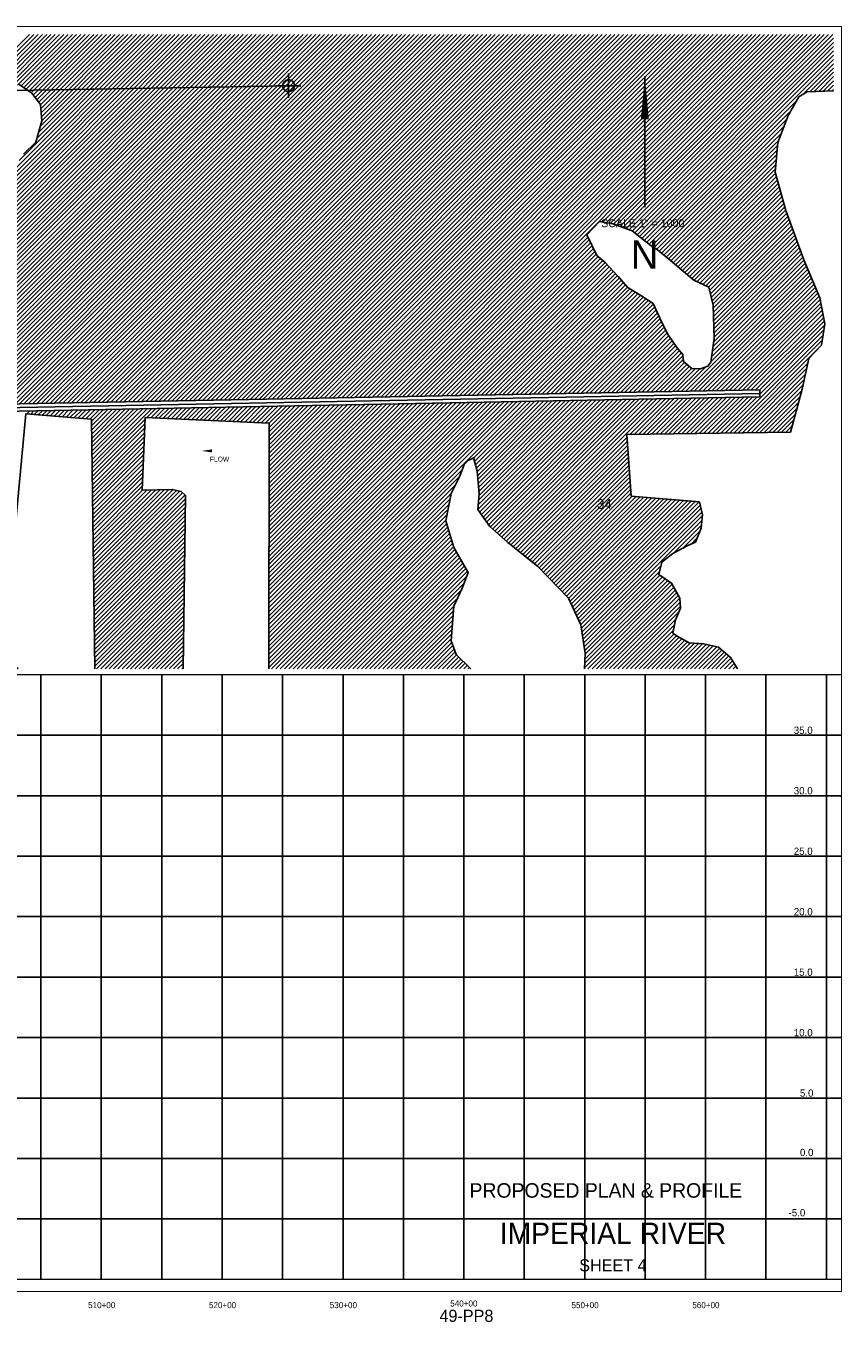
# Model space of a CAD drawing. Extents: x 257397 to 273407, y 721985 to 732703.
# Tile 4 of 4: x 266653 to 273407, y 721985 to 732703. Entities that reach past the tile are written whole.
import ezdxf
from ezdxf.enums import TextEntityAlignment as Align

# ---------------------------------------------------------------- set-up
doc = ezdxf.new("R2010")
doc.units = 0
doc.header["$LTSCALE"] = 800
doc.header["$PDMODE"] = 34
doc.header["$PDSIZE"] = 100
doc.linetypes.add('STREAM', pattern=[0])
doc.layers.get('0').update_dxf_attribs({"linetype": 'CONTINUOUS'})
for name, color, linetype in [('BORDER', 1, 'CONTINUOUS'), ('GRID', 2, 'CONTINUOUS'), ('MAJROADS', 9, 'CONTINUOUS'), ('MLLTXT', 7, 'CONTINUOUS'), ('PROPOSED', 7, 'CONTINUOUS'), ('SEC', 2, 'CONTINUOUS'), ('TEXT', 7, 'CONTINUOUS'), ('TRUNKS', 5, 'STREAM'), ('WETDBA', 12, 'CONTINUOUS'), ('WETFILL', 8, 'CONTINUOUS')]:
    doc.layers.add(name, color=color, linetype=linetype)

# ---------------------------------------------------------------- blocks, each defined once
blk = doc.blocks.new('N_ARROW')
at = {"layer": 'TEXT', "color": 0}
blk.add_line((-0.315495, 1064.066845), (-0.315495, -15.852155), dxfattribs=at)
blk.add_lwpolyline([(-0.315495, 1064.066845, 0, 65.7342, 0), (-0.315495, 711.919345, 65.7342, 65.7342, 0)], format="xyseb", dxfattribs=at)
for s, height, p in [('SCALE 1" = 1000\'', 65.7342, (-9.067939, -180.968338)), ('N', 234.765, (-2.503606, -524.501771))]:
    blk.add_text(s, height=height, dxfattribs=at).set_placement(p, align=Align.CENTER)
blk = doc.blocks.new('FLARROW')
at = {"color": 0}
blk.add_lwpolyline([(-0.279745, 0.018706, 0, 0.05, 0), (-0.111925, 0.018706, 0, 0, -0.087559), (-0.012404, 0.001143, 0, 0, 0.245722), (0.075409, 0.012852, 0, 0, -0.309425), (0.212006, 0.014803, 0, 0, 0), (0.278354, 0.012852, 0, 0, 0)], format="xyseb", dxfattribs=at)
blk.add_text('FLOW', height=0.08, dxfattribs=at).set_placement((0.014916, -0.15692), align=Align.CENTER)
blk = doc.blocks.new('*X')
at = {"color": 0}
for p, q in [((263581.21617, 729529.229633), (266683.411639, 732631.425102)), ((263617.125512, 729529.783636), (266718.766978, 732631.425102)), ((263653.034854, 729530.337639), (266754.122317, 732631.425102)), ((263688.944196, 729530.891642), (266789.477656, 732631.425102)), ((263724.853538, 729531.445645), (266824.832995, 732631.425102)), ((263760.76288, 729531.999648), (266860.188334, 732631.425102)), ((263796.672222, 729532.55365), (266895.543673, 732631.425102)), ((263832.581564, 729533.107653), (266930.899012, 732631.425102)), ((265520.320635, 729559.145788), (268592.599948, 732631.425102)), ((265556.229977, 729559.699791), (268627.955287, 732631.425102)), ((265592.139319, 729560.253794), (268663.310626, 732631.425102)), ((265628.04866, 729560.807797), (268698.665965, 732631.425102)), ((265663.958002, 729561.3618), (268734.021304, 732631.425102)), ((265699.867344, 729561.915803), (268769.376643, 732631.425102)), ((265735.776686, 729562.469806), (268804.731982, 732631.425102)), ((265771.686028, 729563.023808), (268840.087321, 732631.425102)), ((265807.59537, 729563.577811), (268875.44266, 732631.425102)), ((265843.504712, 729564.131814), (268910.797999, 732631.425102)), ((265879.414054, 729564.685817), (268946.153338, 732631.425102)), ((265915.323396, 729565.23982), (268981.508677, 732631.425102)), ((265951.232738, 729565.793823), (269016.864017, 732631.425102)), ((265987.14208, 729566.347826), (269052.219356, 732631.425102)), ((266023.051422, 729566.901829), (269087.574695, 732631.425102)), ((266058.960764, 729567.455831), (269122.930034, 732631.425102)), ((266094.870106, 729568.009834), (269158.285373, 732631.425102)), ((266130.779447, 729568.563837), (269193.640712, 732631.425102)), ((266166.688789, 729569.11784), (269228.996051, 732631.425102)), ((266202.598131, 729569.671843), (269264.35139, 732631.425102)), ((266238.507473, 729570.225846), (269299.706729, 732631.425102)), ((266274.416815, 729570.779849), (269335.062068, 732631.425102)), ((266310.333859, 729571.341554), (269370.417407, 732631.425102)), ((266346.380741, 729572.033096), (269405.772746, 732631.425102)), ((266382.427622, 729572.724639), (269441.128085, 732631.425102)), ((266386.539442, 731203.182055), (267814.782489, 732631.425102)), ((266389.428216, 731170.71549), (267850.137828, 732631.425102)), ((266392.316991, 731138.248926), (267885.493167, 732631.425102)), ((266395.205765, 731105.782361), (267920.848506, 732631.425102)), ((266399.641999, 731074.863256), (267956.203845, 732631.425102)), ((266405.840431, 731257.838383), (267779.427149, 732631.425102)), ((266407.260026, 731047.125944), (267991.559184, 732631.425102)), ((266414.878053, 731019.388632), (268026.914523, 732631.425102)), ((266418.474504, 729573.416181), (269476.483424, 732631.425102)), ((266422.49608, 730991.651319), (268062.269862, 732631.425102)), ((266430.779304, 730964.579205), (268097.625201, 732631.425102)), ((266439.783394, 730938.227956), (268132.98054, 732631.425102)), ((266444.758992, 731332.112283), (267744.07181, 732631.425102)), ((266448.787485, 730911.876707), (268168.335879, 732631.425102)), ((266454.521386, 729574.107724), (269511.838763, 732631.425102)), ((266458.0659, 730885.799783), (268203.691218, 732631.425102)), ((266472.165993, 730864.544537), (268239.046557, 732631.425102)), ((266483.677552, 731406.386183), (267708.716471, 732631.425102)), ((266486.266086, 730843.289292), (268274.401896, 732631.425102)), ((266490.568267, 729574.799266), (269547.194102, 732631.425102)), ((266500.36618, 730822.034046), (268309.757235, 732631.425102)), ((266514.466273, 730800.7788), (268345.112574, 732631.425102)), ((266522.551367, 732187.722118), (266966.254351, 732631.425102)), ((266522.596113, 731480.660082), (267673.361132, 732631.425102)), ((266526.615149, 729575.490809), (269582.549442, 732631.425102)), ((266526.687151, 730600.867643), (268557.244609, 732631.425102)), ((266528.566366, 730779.523554), (268380.467913, 732631.425102)), ((266537.852619, 730753.454468), (268415.823253, 732631.425102)), ((266545.80962, 730726.05613), (268451.178592, 732631.425102)), ((266546.210631, 730655.746462), (268521.88927, 732631.425102)), ((266553.766621, 730698.657792), (268486.533931, 732631.425102)), ((266562.66203, 729576.182351), (269617.904781, 732631.425102)), ((266583.409692, 732213.225103), (267001.60969, 732631.425102)), ((266596.552717, 731589.972025), (267638.005793, 732631.425102)), ((266598.708912, 729576.873894), (269653.26012, 732631.425102)), ((266613.63374, 732208.093813), (267036.965029, 732631.425102)), ((266634.383815, 732193.488549), (267072.320368, 732631.425102)), ((266634.755794, 729577.565436), (269688.615459, 732631.425102)), ((266655.133891, 732178.883285), (267107.675707, 732631.425102)), ((266670.802675, 729578.256979), (269723.970798, 732631.425102)), ((266675.883966, 732164.278021), (267143.031046, 732631.425102)), ((266696.634041, 732149.672757), (267178.386385, 732631.425102)), ((266706.849557, 729578.948522), (269759.326137, 732631.425102)), ((266713.456031, 732131.139408), (267213.741725, 732631.425102)), ((266728.774411, 732111.102449), (267249.097064, 732631.425102)), ((266742.896438, 729579.640064), (269794.681476, 732631.425102)), ((266743.895258, 731772.669905), (267602.650454, 732631.425102)), ((266744.092791, 732091.06549), (267284.452403, 732631.425102)), ((266757.540605, 731821.670591), (267567.295115, 732631.425102)), ((266759.41117, 732071.02853), (267319.807742, 732631.425102)), ((266771.185952, 731870.671277), (267531.939776, 732631.425102)), ((266773.508624, 732049.770645), (267355.163081, 732631.425102)), ((266776.238228, 732017.14491), (267390.51842, 732631.425102)), ((266778.94332, 729580.331607), (269830.036815, 732631.425102)), ((266778.967833, 731984.519176), (267425.873759, 732631.425102)), ((266781.697438, 731951.893441), (267461.229098, 732631.425102)), ((266784.427042, 731919.267707), (267496.584437, 732631.425102)), ((266814.990202, 729581.023149), (269865.392154, 732631.425102)), ((266851.037083, 729581.714692), (269900.747493, 732631.425102)), ((266887.083965, 729582.406234), (269936.102832, 732631.425102)), ((266923.130846, 729583.097777), (269971.458171, 732631.425102)), ((266959.177728, 729583.789319), (270006.81351, 732631.425102)), ((266995.22461, 729584.480862), (270042.168849, 732631.425102)), ((267031.271491, 729585.172404), (270077.524188, 732631.425102)), ((267067.318373, 729585.863947), (270112.879527, 732631.425102)), ((267103.365254, 729586.555489), (270148.234866, 732631.425102)), ((267139.412136, 729587.247032), (270183.590206, 732631.425102)), ((267175.459018, 729587.938575), (270218.945545, 732631.425102)), ((267211.505899, 729588.630117), (270254.300884, 732631.425102)), ((267247.552781, 729589.32166), (270289.656223, 732631.425102)), ((267283.599662, 729590.013202), (270325.011562, 732631.425102)), ((267319.646544, 729590.704745), (270360.366901, 732631.425102)), ((267355.693426, 729591.396287), (270395.72224, 732631.425102)), ((267391.740307, 729592.08783), (270431.077579, 732631.425102)), ((267427.787189, 729592.779372), (270466.432918, 732631.425102)), ((267463.83407, 729593.470915), (270501.788257, 732631.425102)), ((267499.880952, 729594.162457), (270537.143596, 732631.425102)), ((267535.927834, 729594.854), (270572.498935, 732631.425102)), ((267571.974715, 729595.545543), (270607.854274, 732631.425102)), ((267608.021597, 729596.237085), (270643.209613, 732631.425102)), ((267644.068478, 729596.928628), (270678.564952, 732631.425102)), ((267680.11536, 729597.62017), (270713.920291, 732631.425102)), ((267716.162242, 729598.311713), (270749.27563, 732631.425102)), ((267752.209123, 729599.003255), (270784.63097, 732631.425102)), ((267788.256005, 729599.694798), (270819.986309, 732631.425102)), ((267824.302886, 729600.38634), (270855.341648, 732631.425102)), ((267860.349768, 729601.077883), (270890.696987, 732631.425102)), ((267896.39665, 729601.769425), (270926.052326, 732631.425102)), ((267932.443531, 729602.460968), (270961.407665, 732631.425102)), ((267968.490413, 729603.15251), (270996.763004, 732631.425102)), ((268004.537294, 729603.844053), (271032.118343, 732631.425102)), ((268040.584176, 729604.535596), (271067.473682, 732631.425102)), ((268076.631058, 729605.227138), (271102.829021, 732631.425102)), ((268112.677939, 729605.918681), (271138.18436, 732631.425102)), ((268148.724821, 729606.610223), (271173.539699, 732631.425102)), ((268184.771702, 729607.301766), (271208.895038, 732631.425102)), ((268220.818584, 729607.993308), (271244.250377, 732631.425102)), ((268256.865466, 729608.684851), (271279.605716, 732631.425102)), ((268292.912347, 729609.376393), (271314.961055, 732631.425102)), ((268328.959229, 729610.067936), (271350.316394, 732631.425102)), ((268365.00611, 729610.759478), (271385.671734, 732631.425102)), ((268401.052992, 729611.451021), (271421.027073, 732631.425102)), ((268437.099874, 729612.142563), (271456.382412, 732631.425102)), ((268473.146755, 729612.834106), (271491.737751, 732631.425102)), ((268509.193637, 729613.525649), (271527.09309, 732631.425102)), ((268545.240518, 729614.217191), (271562.448429, 732631.425102)), ((268581.2874, 729614.908734), (271597.803768, 732631.425102)), ((268617.334282, 729615.600276), (271633.159107, 732631.425102)), ((268653.381163, 729616.291819), (271668.514446, 732631.425102)), ((268689.428045, 729616.983361), (271703.869785, 732631.425102)), ((268725.474926, 729617.674904), (271739.225124, 732631.425102)), ((268761.521808, 729618.366446), (271774.580463, 732631.425102)), ((268797.56869, 729619.057989), (271809.935802, 732631.425102)), ((268833.615571, 729619.749531), (271845.291141, 732631.425102)), ((268869.662453, 729620.441074), (271880.64648, 732631.425102)), ((268905.709334, 729621.132617), (271916.001819, 732631.425102)), ((268941.756216, 729621.824159), (271951.357158, 732631.425102)), ((268977.803098, 729622.515702), (271986.712498, 732631.425102)), ((269013.849979, 729623.207244), (272022.067837, 732631.425102)), ((269049.896861, 729623.898787), (272057.423176, 732631.425102)), ((269085.943742, 729624.590329), (272092.778515, 732631.425102)), ((269121.990624, 729625.281872), (272128.133854, 732631.425102)), ((269158.037506, 729625.973414), (272163.489193, 732631.425102)), ((269194.084387, 729626.664957), (272198.844532, 732631.425102)), ((269230.131269, 729627.356499), (272234.199871, 732631.425102)), ((269266.17815, 729628.048042), (272269.55521, 732631.425102)), ((269302.225032, 729628.739584), (272304.910549, 732631.425102)), ((269338.271914, 729629.431127), (272340.265888, 732631.425102)), ((269374.318795, 729630.12267), (272375.621227, 732631.425102)), ((269410.365677, 729630.814212), (272410.976566, 732631.425102)), ((269446.412558, 729631.505755), (272446.331905, 732631.425102)), ((269482.45944, 729632.197297), (272481.687244, 732631.425102)), ((269518.506322, 729632.88884), (272517.042583, 732631.425102)), ((269554.553203, 729633.580382), (272552.397922, 732631.425102)), ((269590.600085, 729634.271925), (272587.753262, 732631.425102)), ((269626.646966, 729634.963467), (272623.108601, 732631.425102)), ((269662.693848, 729635.65501), (272658.46394, 732631.425102)), ((269698.74073, 729636.346552), (272693.819279, 732631.425102)), ((269734.787611, 729637.038095), (272729.174618, 732631.425102)), ((269770.834493, 729637.729638), (272764.529957, 732631.425102)), ((269806.881374, 729638.42118), (272799.885296, 732631.425102)), ((269842.928256, 729639.112723), (272835.240635, 732631.425102)), ((269878.975138, 729639.804265), (272870.595974, 732631.425102)), ((269915.022019, 729640.495808), (272905.951313, 732631.425102)), ((269951.068901, 729641.18735), (272941.306652, 732631.425102)), ((271426.817002, 731081.580112), (272976.661991, 732631.425102)), ((271456.528609, 731075.93638), (273012.01733, 732631.425102)), ((271486.240215, 731070.292648), (273047.372669, 732631.425102)), ((271515.044474, 731063.741567), (273082.728008, 732631.425102)), ((271541.182111, 731054.523865), (273118.083347, 732631.425102)), ((271567.319747, 731045.306162), (273153.438686, 732631.425102)), ((271593.457384, 731036.08846), (273188.794026, 732631.425102)), ((271619.595021, 731026.870758), (273224.149365, 732631.425102)), ((271645.732658, 731017.653055), (273259.504704, 732631.425102)), ((271671.311541, 731007.8766), (273294.860043, 732631.425102)), ((271691.045185, 730992.254904), (273330.215382, 732631.425102)), ((271710.778828, 730976.633209), (273336.059408, 732601.913788)), ((271730.512472, 730961.011514), (273336.059408, 732566.558449)), ((271750.246116, 730945.389818), (273336.059408, 732531.20311)), ((271769.979759, 730929.768123), (273336.059408, 732495.847771)), ((271789.713403, 730914.146427), (273336.059408, 732460.492432)), ((271809.447047, 730898.524732), (273336.059408, 732425.137093)), ((273084.78275, 732138.505096), (273336.059408, 732389.781754)), ((273139.669075, 732158.036082), (273336.059408, 732354.426415)), ((273176.531935, 732159.543603), (273336.059408, 732319.071076)), ((273213.394794, 732161.051123), (273336.059408, 732283.715737)), ((273250.257653, 732162.558643), (273336.059408, 732248.360398)), ((273287.120513, 732164.066164), (273336.059408, 732213.005059)), ((273323.983372, 732165.573684), (273336.059408, 732177.64972)), ((271829.18069, 730882.903037), (273029.078481, 732082.800827)), ((271848.914334, 730867.281341), (272983.463843, 732001.83085)), ((271872.806648, 730855.818317), (272949.346716, 731932.358384)), ((271892.189301, 730839.84563), (272927.015078, 731874.671407)), ((271911.571953, 730823.872943), (272904.683441, 731816.984431)), ((271930.954605, 730807.900256), (272882.351804, 731759.297455)), ((271950.337257, 730791.927569), (272872.154982, 731713.745294)), ((271969.71991, 730775.954883), (272868.498747, 731674.733719)), ((271989.081264, 730759.960898), (272864.842511, 731635.722145)), ((272008.287268, 730743.811563), (272861.186275, 731596.71057)), ((272027.493272, 730727.662228), (272857.530039, 731557.698995)), ((272046.699276, 730711.512893), (272853.873804, 731518.68742)), ((272065.90528, 730695.363558), (272854.007758, 731483.466036)), ((272085.157424, 730679.260363), (272861.777993, 731455.880932)), ((272104.496813, 730663.244412), (272869.548228, 731428.295827)), ((272123.836201, 730647.228461), (272877.318463, 731400.710723)), ((272143.17559, 730631.212511), (272885.088698, 731373.125619)), ((272162.514978, 730615.19656), (272892.858933, 731345.540515)), ((272182.434504, 730599.760747), (272900.629167, 731317.955411)), ((272206.381243, 730588.352147), (272908.399402, 731290.370306)), ((272230.327982, 730576.943548), (272916.169637, 731262.785202)), ((272254.274722, 730565.534948), (272923.939872, 731235.200098)), ((272278.221461, 730554.126348), (272931.710107, 731207.614994)), ((272302.1682, 730542.717748), (272939.480342, 731180.02989)), ((272309.454963, 730514.649172), (272948.667111, 731153.86132)), ((272316.364044, 730486.202914), (272958.145143, 731127.984013)), ((272323.273126, 730457.756657), (272967.623175, 731102.106706)), ((272330.182208, 730429.310399), (272977.101207, 731076.229399)), ((269987.115782, 729641.878893), (271302.468957, 730957.232068)), ((272337.091289, 730400.864142), (272986.579239, 731050.352092)), ((272339.687788, 730368.105302), (272996.057271, 731024.474785)), ((272340.785431, 730333.847605), (273005.535303, 730998.597478)), ((272341.883073, 730299.589908), (273015.013336, 730972.720171)), ((270023.162664, 729642.570435), (271314.021635, 730933.429407)), ((270059.209546, 729643.261978), (271325.574314, 730909.626746)), ((270095.256427, 729643.95352), (271337.126992, 730885.824085)), ((270131.303309, 729644.645063), (271348.67967, 730862.021424)), ((272342.980715, 730265.332211), (273024.491368, 730946.842864)), ((272344.078357, 730231.074515), (273033.9694, 730920.965557)), ((272345.176, 730196.816818), (273043.447432, 730895.08825)), ((272346.273642, 730162.559121), (273052.925464, 730869.210943)), ((270167.35019, 729645.336605), (271360.232349, 730838.218764)), ((270203.397072, 729646.028148), (271371.785027, 730814.416103)), ((270239.443954, 729646.719691), (271388.036184, 730795.311921)), ((270275.490835, 729647.411233), (271407.581247, 730779.501645)), ((270311.537717, 729648.102776), (271427.12631, 730763.691369)), ((270347.584598, 729648.794318), (271446.253697, 730747.463417)), ((272326.87515, 729966.383934), (273101.534189, 730741.042973)), ((272332.56869, 730007.432813), (273090.975002, 730765.839125)), ((272338.26223, 730048.481692), (273081.35956, 730791.579023)), ((272343.955771, 730089.530572), (273071.881528, 730817.456329)), ((272347.371284, 730128.301424), (273062.403496, 730843.333636)), ((270383.63148, 729649.485861), (271463.316987, 730729.171368)), ((270419.678362, 729650.177403), (271480.380278, 730710.879319)), ((270455.725243, 729650.868946), (271497.443568, 730692.587271)), ((270491.772125, 729651.560488), (271514.506859, 730674.295222)), ((270527.819006, 729652.252031), (271531.570149, 730656.003174)), ((270563.865888, 729652.943573), (271548.63344, 730637.711125)), ((272113.881797, 729682.679903), (273122.652563, 730691.450669)), ((272149.928678, 729683.371445), (273133.211749, 730666.654516)), ((272185.97556, 729684.062988), (273143.770936, 730641.858364)), ((272321.181609, 729925.335054), (273112.093376, 730716.246821)), ((270599.91277, 729653.635116), (271565.239191, 730618.961538)), ((270635.959651, 729654.326659), (271581.62889, 730599.995897)), ((270672.006533, 729655.018201), (271598.018589, 730581.030257)), ((270708.053414, 729655.709744), (271614.408287, 730562.064616)), ((270744.100296, 729656.401286), (271630.797986, 730543.098976)), ((270780.147178, 729657.092829), (271651.401105, 730528.346756)), ((272222.022442, 729684.75453), (273154.330123, 730617.062212)), ((272258.069323, 729685.446073), (273164.88931, 730592.266059)), ((272294.116205, 729686.137615), (273175.448497, 730567.469907)), ((272330.163086, 729686.829158), (273186.007683, 730542.673755)), ((270816.194059, 729657.784371), (271673.134734, 730514.725046)), ((270852.240941, 729658.475914), (271694.868364, 730501.103337)), ((270888.287822, 729659.167456), (271716.601994, 730487.481628)), ((270924.334704, 729659.858999), (271738.335624, 730473.859918)), ((270960.381586, 729660.550541), (271759.946027, 730460.114983)), ((270996.428467, 729661.242084), (271781.54394, 730446.357557)), ((271032.475349, 729661.933626), (271803.141853, 730432.60013)), ((271068.52223, 729662.625169), (271824.739765, 730418.842704)), ((272366.209968, 729687.5207), (273196.56687, 730517.877603)), ((272402.25685, 729688.212243), (273207.126057, 730493.08145)), ((272438.303731, 729688.903786), (273217.685244, 730468.285298)), ((272474.350613, 729689.595328), (273225.987535, 730441.23225)), ((271104.569112, 729663.316712), (271844.983679, 730403.731278)), ((271140.615994, 729664.008254), (271856.083369, 730379.475629)), ((271176.662875, 729664.699797), (271867.183058, 730355.21998)), ((271212.709757, 729665.391339), (271878.282748, 730330.96433)), ((272510.397494, 729690.286871), (273231.67512, 730411.564496)), ((272546.444376, 729690.978413), (273237.362704, 730381.896741)), ((272582.491258, 729691.669956), (273243.050288, 730352.228986)), ((272618.538139, 729692.361498), (273248.737873, 730322.561232)), ((271248.756638, 729666.082882), (271889.382438, 730306.708681)), ((271284.80352, 729666.774424), (271900.482127, 730282.453031)), ((271320.850402, 729667.465967), (271911.581817, 730258.197382)), ((271356.897283, 729668.157509), (271923.11612, 730234.376346)), ((271392.944165, 729668.849052), (271934.879765, 730210.784652)), ((272654.585021, 729693.053041), (273254.425457, 730292.893477)), ((272690.631902, 729693.744583), (273260.113041, 730263.225722)), ((272725.662026, 729693.419368), (273263.560965, 730231.318306)), ((271428.991046, 729669.540594), (271946.643409, 730187.192957)), ((271465.037928, 729670.232137), (271958.407054, 730163.601263)), ((271501.08481, 729670.923679), (271971.046369, 730140.885239)), ((271537.131691, 729671.615222), (271985.406628, 730119.890159)), ((271573.178573, 729672.306765), (271999.766887, 730098.895079)), ((272438.403248, 729335.449912), (273249.610508, 730146.657172)), ((272474.295024, 729335.986349), (273242.63528, 730104.326604)), ((272726.327534, 729658.729537), (273256.585736, 730188.987739)), ((271609.225454, 729672.998307), (272014.127146, 730077.899999)), ((271645.272336, 729673.68985), (272028.487405, 730056.904918)), ((271681.319218, 729674.381392), (272043.501154, 730036.563328)), ((271717.366099, 729675.072935), (272059.977396, 730017.684231)), ((271753.412981, 729675.764477), (272076.453637, 729998.805134)), ((272510.186801, 729336.522786), (273229.173593, 730055.509579)), ((271789.459862, 729676.45602), (272088.465153, 729975.46131)), ((271825.506744, 729677.147562), (272091.72739, 729943.368208)), ((271861.553626, 729677.839105), (272103.028229, 729919.313708)), ((271897.600507, 729678.530647), (272122.770439, 729903.700579)), ((271933.647389, 729679.22219), (272142.512648, 729888.08745)), ((272077.834915, 729681.98836), (272279.460982, 729883.614427)), ((272546.078577, 729337.059223), (273123.09422, 729914.074866)), ((271969.69427, 729679.913733), (272162.254858, 729872.47432)), ((272005.741152, 729680.605275), (272194.394324, 729869.258447)), ((272041.788034, 729681.296818), (272228.13159, 729867.640374)), ((272581.970353, 729337.59566), (273113.384347, 729869.009655)), ((272617.862129, 729338.132098), (273103.674475, 729823.944443)), ((272653.753905, 729338.668535), (273093.964602, 729778.879232)), ((272689.645682, 729339.204972), (273084.25473, 729733.81402)), ((272725.537458, 729339.741409), (273073.75232, 729687.956271)), ((268662.862512, 727469.097484), (270791.056098, 729597.291071)), ((268662.922944, 727504.513256), (270755.009216, 729596.599528)), ((268662.983377, 727539.929028), (270718.962335, 729595.907986)), ((268663.04381, 727575.3448), (270682.915453, 729595.216443)), ((268663.104243, 727610.760572), (270646.868572, 729594.524901)), ((268663.164675, 727646.176344), (270610.82169, 729593.833358)), ((268663.225108, 727681.592115), (270574.774808, 729593.141816)), ((268663.285541, 727717.007887), (270538.727927, 729592.450273)), ((268663.345974, 727752.423659), (270502.681045, 729591.758731)), ((268663.406407, 727787.839431), (270466.634164, 729591.067188)), ((268663.466839, 727823.255203), (270430.587282, 729590.375645)), ((268663.527272, 727858.670975), (270394.5404, 729589.684103)), ((268663.587705, 727894.086746), (270358.493519, 729588.99256)), ((268663.648138, 727929.502518), (270322.446637, 729588.301018)), ((268663.70857, 727964.91829), (270286.399756, 729587.609475)), ((268663.769003, 728000.334062), (270250.352874, 729586.917933)), ((268663.829436, 728035.749834), (270214.305992, 729586.22639)), ((268663.889869, 728071.165606), (270178.259111, 729585.534848)), ((268663.950301, 728106.581377), (270142.212229, 729584.843305)), ((268664.010734, 728141.997149), (270106.165348, 729584.151763)), ((268664.071167, 728177.412921), (270070.118466, 729583.46022)), ((268664.1316, 728212.828693), (270034.071584, 729582.768677)), ((268664.192033, 728248.244465), (269998.024703, 729582.077135)), ((268664.252465, 728283.660237), (269961.977821, 729581.385592)), ((268664.312898, 728319.076008), (269925.93094, 729580.69405)), ((268664.373331, 728354.49178), (269889.884058, 729580.002507)), ((268664.433764, 728389.907552), (269853.837176, 729579.310965)), ((268664.494196, 728425.323324), (269817.790295, 729578.619422)), ((268664.554629, 728460.739096), (269781.743413, 729577.92788)), ((268664.615062, 728496.154868), (269745.696532, 729577.236337)), ((268664.675495, 728531.570639), (269709.64965, 729576.544795)), ((268664.735927, 728566.986411), (269673.602768, 729575.853252)), ((268664.79636, 728602.402183), (269637.555887, 729575.16171)), ((268664.856793, 728637.817955), (269601.509005, 729574.470167)), ((268664.917226, 728673.233727), (269565.462124, 729573.778624)), ((268664.977659, 728708.649499), (269529.415242, 729573.087082)), ((268665.038091, 728744.06527), (269493.36836, 729572.395539)), ((268665.098524, 728779.481042), (269457.321479, 729571.703997)), ((268665.158957, 728814.896814), (269421.274597, 729571.012454)), ((268665.21939, 728850.312586), (269385.227716, 729570.320912)), ((268665.279822, 728885.728358), (269349.180834, 729569.629369)), ((268665.340255, 728921.14413), (269313.133952, 729568.937827)), ((268665.400688, 728956.559901), (269277.087071, 729568.246284)), ((268665.461121, 728991.975673), (269241.040189, 729567.554742)), ((268665.521554, 729027.391445), (269204.993308, 729566.863199)), ((268665.581986, 729062.807217), (269168.946426, 729566.171656)), ((268665.642419, 729098.222989), (269132.899544, 729565.480114)), ((268665.702852, 729133.63876), (269096.852663, 729564.788571)), ((268665.763285, 729169.054532), (269060.805781, 729564.097029)), ((268665.823717, 729204.470304), (269024.7589, 729563.405486)), ((268665.88415, 729239.886076), (268988.712018, 729562.713944)), ((268665.944583, 729275.301848), (268952.665136, 729562.022401)), ((268666.005016, 729310.71762), (268916.618255, 729561.330859)), ((268666.042936, 729416.821557), (268808.47761, 729559.256231)), ((268666.065448, 729346.133391), (268880.571373, 729560.639316)), ((268666.125881, 729381.549163), (268844.524492, 729559.947774)), ((270357.076405, 729127.956039), (270827.10298, 729597.982613)), ((270364.597403, 729100.121698), (270863.149861, 729598.674156)), ((270372.118401, 729072.287357), (270899.196743, 729599.365698)), ((270379.639399, 729044.453016), (270935.243624, 729600.057241)), ((270386.261809, 729015.720087), (270971.290506, 729600.748784)), ((270389.220957, 728983.323895), (271007.337388, 729601.440326)), ((270392.180105, 728950.927704), (271043.384269, 729602.131869)), ((270393.62215, 728704.882376), (271295.71244, 729606.972666)), ((270395.139252, 728918.531513), (271079.431151, 729602.823411)), ((270396.423216, 728743.038782), (271259.665559, 729606.281124)), ((270398.0984, 728886.135322), (271115.478032, 729603.514954)), ((270399.224283, 728781.195187), (271223.618677, 729605.589581)), ((270401.057548, 728853.73913), (271151.524914, 729604.206496)), ((270402.025349, 728819.351592), (271187.571796, 729604.898039)), ((270407.57178, 728683.476667), (271331.759322, 729607.664209)), ((270421.951217, 728662.500765), (271367.806204, 729608.355751)), ((270436.330653, 728641.524862), (271403.853085, 729609.047294)), ((270450.710089, 728620.548959), (271439.899967, 729609.738837)), ((270465.089526, 728599.573056), (271475.946848, 729610.430379)), ((270479.468962, 728578.597154), (271511.99373, 729611.121922)), ((270494.857563, 728558.630416), (271548.040612, 729611.813464)), ((270513.624452, 728542.041966), (271584.087493, 729612.505007)), ((270532.391341, 728525.453516), (271620.134375, 729613.196549)), ((270551.15823, 728508.865066), (271656.181256, 729613.888092)), ((270569.925119, 728492.276615), (271692.228138, 729614.579634)), ((270588.692008, 728475.688165), (271728.27502, 729615.271177)), ((270607.458897, 728459.099715), (271764.321901, 729615.962719)), ((270626.225786, 728442.511265), (271800.368783, 729616.654262)), ((270645.231727, 728426.161867), (271836.415664, 729617.345805)), ((270664.995149, 728410.56995), (271872.462546, 729618.037347)), ((270684.758571, 728394.978033), (271908.509428, 729618.72889)), ((271648.784172, 729323.648295), (271944.556309, 729619.420432)), ((271684.675948, 729324.184732), (271980.603191, 729620.111975)), ((271720.567724, 729324.721169), (272016.650072, 729620.803517)), ((271756.4595, 729325.257606), (272052.696954, 729621.49506)), ((271792.351276, 729325.794043), (272088.743836, 729622.186602)), ((271828.243053, 729326.33048), (272124.790717, 729622.878145)), ((271864.134829, 729326.866917), (272160.837599, 729623.569687)), ((271900.026605, 729327.403355), (272196.88448, 729624.26123)), ((271935.918381, 729327.939792), (272232.931362, 729624.952772)), ((271971.810157, 729328.476229), (272268.978244, 729625.644315)), ((272007.701934, 729329.012666), (272305.025125, 729626.335858)), ((272043.59371, 729329.549103), (272341.072007, 729627.0274)), ((272079.485486, 729330.08554), (272377.118888, 729627.718943)), ((272115.377262, 729330.621977), (272413.16577, 729628.410485)), ((272151.269038, 729331.158415), (272449.212652, 729629.102028)), ((272187.160815, 729331.694852), (272485.259533, 729629.79357)), ((272223.052591, 729332.231289), (272521.306415, 729630.485113)), ((272258.944367, 729332.767726), (272557.353296, 729631.176655)), ((272294.836143, 729333.304163), (272593.400178, 729631.868198)), ((272330.72792, 729333.8406), (272629.44706, 729632.55974)), ((272366.619696, 729334.377038), (272665.493941, 729633.251283)), ((272402.511472, 729334.913475), (272701.540823, 729633.942826)), ((272761.429234, 729340.277846), (273060.525609, 729639.374221)), ((272797.32101, 729340.814283), (273047.298897, 729590.79217)), ((266656.746841, 729493.490467), (266681.711595, 729518.455221)), ((266689.515813, 729490.9041), (266717.758477, 729519.146764)), ((266722.284785, 729488.317733), (266753.805359, 729519.838306)), ((266755.053757, 729485.731366), (266789.85224, 729520.529849)), ((266787.822729, 729483.144999), (266825.899122, 729521.221391)), ((266820.591701, 729480.558632), (266861.946003, 729521.912934)), ((266853.360674, 729477.972265), (266897.992885, 729522.604476)), ((266886.129646, 729475.385898), (266934.039767, 729523.296019)), ((266918.898618, 729472.799531), (266970.086648, 729523.987561)), ((266951.66759, 729470.213164), (267006.13353, 729524.679104)), ((266984.436562, 729467.626797), (267042.180411, 729525.370647)), ((267017.205534, 729465.04043), (267078.227293, 729526.062189)), ((267049.974506, 729462.454063), (267114.274175, 729526.753732)), ((267082.743478, 729459.867696), (267150.321056, 729527.445274)), ((267115.51245, 729457.281329), (267186.367938, 729528.136817)), ((267148.281422, 729454.694962), (267222.414819, 729528.828359)), ((267181.050394, 729452.108595), (267258.461701, 729529.519902)), ((267195.460382, 729431.163244), (267294.508583, 729530.211444)), ((267195.925522, 729396.273045), (267330.555464, 729530.902987)), ((267196.390662, 729361.382845), (267366.602346, 729531.594529)), ((267196.855802, 729326.492646), (267402.649227, 729532.286072)), ((267197.320941, 729291.602447), (267438.696109, 729532.977614)), ((267197.786081, 729256.712248), (267474.742991, 729533.669157)), ((267198.251221, 729221.822048), (267510.789872, 729534.3607)), ((267198.716361, 729186.931849), (267546.836754, 729535.052242)), ((267199.181501, 729152.04165), (267582.883635, 729535.743785)), ((267199.64664, 729117.15145), (267618.930517, 729536.435327)), ((267200.11178, 729082.261251), (267654.977399, 729537.12687)), ((267200.57692, 729047.371052), (267691.02428, 729537.818412)), ((267651.703117, 729463.14191), (267727.071162, 729538.509955)), ((267685.514445, 729461.597899), (267763.118043, 729539.201497)), ((267719.325772, 729460.053887), (267799.164925, 729539.89304)), ((267753.137099, 729458.509875), (267835.211807, 729540.584582)), ((267786.948427, 729456.965863), (267871.258688, 729541.276125)), ((267820.759754, 729455.421852), (267907.30557, 729541.967668)), ((267854.571081, 729453.87784), (267943.352451, 729542.65921)), ((267888.382408, 729452.333828), (267979.399333, 729543.350753)), ((267922.193736, 729450.789816), (268015.446215, 729544.042295)), ((267956.005063, 729449.245804), (268051.493096, 729544.733838)), ((267989.81639, 729447.701793), (268087.539978, 729545.42538)), ((268023.627718, 729446.157781), (268123.586859, 729546.116923)), ((268057.439045, 729444.613769), (268159.633741, 729546.808465)), ((268091.250372, 729443.069757), (268195.680623, 729547.500008)), ((268125.0617, 729441.525746), (268231.727504, 729548.19155)), ((268158.873027, 729439.981734), (268267.774386, 729548.883093)), ((268192.684354, 729438.437722), (268303.821268, 729549.574635)), ((268226.495681, 729436.89371), (268339.868149, 729550.266178)), ((268260.307009, 729435.349699), (268375.915031, 729550.957721)), ((268294.118336, 729433.805687), (268411.961912, 729551.649263)), ((268327.929663, 729432.261675), (268448.008794, 729552.340806)), ((268361.740991, 729430.717663), (268484.055676, 729553.032348)), ((268395.552318, 729429.173651), (268520.102557, 729553.723891)), ((268429.363645, 729427.62964), (268556.149439, 729554.415433)), ((268463.174972, 729426.085628), (268592.19632, 729555.106976)), ((268496.9863, 729424.541616), (268628.243202, 729555.798518)), ((268530.797627, 729422.997604), (268664.290084, 729556.490061)), ((268564.608954, 729421.453593), (268700.336965, 729557.181603)), ((268598.420282, 729419.909581), (268736.383847, 729557.873146)), ((268632.231609, 729418.365569), (268772.430728, 729558.564689)), ((272833.212787, 729341.350721), (273034.072185, 729542.210119)), ((272869.104563, 729341.887158), (273020.845473, 729493.628068)), ((267201.04206, 729012.480853), (267637.930921, 729449.369714)), ((267201.507199, 728977.590653), (267636.457274, 729412.540728)), ((267201.972339, 728942.700454), (267634.983627, 729375.711741)), ((272904.996339, 729342.423595), (273007.618762, 729445.046018)), ((272940.888115, 729342.960032), (272994.39205, 729396.463967)), ((272976.779891, 729343.496469), (272981.165338, 729347.881916)), ((267202.437479, 728907.810255), (267633.509979, 729338.882755)), ((267202.902619, 728872.920056), (267632.036332, 729302.053769)), ((267203.367759, 728838.029856), (267630.562685, 729265.224782)), ((270704.521993, 728379.386116), (271628.024382, 729302.888505)), ((270724.285415, 728363.794199), (271630.352783, 729269.861567)), ((267203.832898, 728803.139657), (267629.089038, 729228.395796)), ((267204.298038, 728768.249458), (267627.61539, 729191.56681)), ((267204.763178, 728733.359258), (267626.141743, 729154.737824)), ((270744.048838, 728348.202282), (271632.681183, 729236.834628)), ((270763.81226, 728332.610366), (271635.009583, 729203.807689)), ((270783.575682, 728317.018449), (271637.337984, 729170.780751)), ((270803.339104, 728301.426532), (271639.666384, 729137.753812)), ((267205.228318, 728698.469059), (267624.668096, 729117.908837)), ((267205.693457, 728663.57886), (267623.194449, 729081.079851)), ((267206.158597, 728628.688661), (267621.720801, 729044.250865)), ((268662.802079, 727433.681713), (270264.98967, 729035.869304)), ((270823.102526, 728285.834615), (271641.994785, 729104.726873)), ((270842.865949, 728270.242698), (271644.323185, 729071.699935)), ((270862.629371, 728254.650781), (271646.651586, 729038.672996)), ((267206.623737, 728593.798461), (267620.247154, 729007.421878)), ((267207.088877, 728558.908262), (267618.773507, 728970.592892)), ((267207.554017, 728524.018063), (267617.299859, 728933.763906)), ((268662.741646, 727398.265941), (270243.777641, 728979.301935)), ((270882.392793, 728239.058864), (271648.979986, 729005.646057)), ((270900.309575, 728221.620307), (271651.308386, 728972.619119)), ((270917.625089, 728203.580482), (271653.636787, 728939.59218)), ((267208.019156, 728489.127863), (267615.826212, 728896.934919)), ((267208.484296, 728454.237664), (267617.018506, 728862.771874)), ((267208.949436, 728419.347465), (267653.4913, 728863.889329)), ((267209.414576, 728384.457266), (267689.964094, 728865.006784)), ((267209.879715, 728349.567066), (267726.436887, 728866.124238)), ((267210.344855, 728314.676867), (267762.909681, 728867.241693)), ((267210.809995, 728279.786668), (267799.382475, 728868.359148)), ((267211.275135, 728244.896468), (267835.855269, 728869.476602)), ((267211.740275, 728210.006269), (267870.298693, 728868.564688)), ((267212.205414, 728175.11607), (267898.586676, 728861.497332)), ((267212.670554, 728140.225871), (267926.874659, 728854.429975)), ((267213.135694, 728105.335671), (267948.674072, 728840.874049)), ((267213.600834, 728070.445472), (267966.96951, 728823.814148)), ((268686.203359, 727386.372315), (270207.576201, 728907.745157)), ((268721.558698, 727386.372315), (270171.936941, 728836.750557)), ((270934.940603, 728185.540657), (271655.965187, 728906.565242)), ((270952.256117, 728167.500832), (271658.293588, 728873.538303)), ((270969.571631, 728149.461007), (271660.621988, 728840.511364)), ((270986.887145, 728131.421182), (271669.007578, 728813.541615)), ((271004.202659, 728113.381357), (271701.656483, 728810.835181)), ((267214.065973, 728035.555273), (267972.006212, 728793.495511)), ((267214.531113, 728000.665073), (267971.568909, 728757.702869)), ((267214.996253, 727965.774874), (267971.131606, 728721.910228)), ((268756.914037, 727386.372315), (270162.956227, 728792.414505)), ((268792.269376, 727386.372315), (270153.975514, 728748.078452)), ((268827.624715, 727386.372315), (270144.9948, 728703.7424)), ((271021.518173, 728095.341532), (271734.305388, 728808.128747)), ((271038.833687, 728077.301707), (271766.954293, 728805.422313)), ((271056.149201, 728059.261882), (271799.603198, 728802.715879)), ((271073.464715, 728041.222057), (271832.252103, 728800.009445)), ((271090.780229, 728023.182232), (271864.901008, 728797.303011)), ((271108.095744, 728005.142407), (271897.549913, 728794.596577)), ((271125.411258, 727987.102582), (271930.198818, 728791.890143)), ((271142.257622, 727968.593608), (271962.847723, 728789.183708)), ((271153.465301, 727944.445947), (271995.496628, 728786.477274)), ((271164.672979, 727920.298287), (272028.145533, 728783.77084)), ((271175.880658, 727896.150626), (272060.794438, 728781.064406)), ((271187.088336, 727872.002966), (272093.443343, 728778.357972)), ((271198.296015, 727847.855305), (272126.092248, 728775.651538)), ((271209.503693, 727823.707645), (272158.741153, 728772.945104)), ((271220.711372, 727799.559984), (272191.390058, 728770.23867)), ((271231.91905, 727775.412324), (272224.038963, 728767.532236)), ((271243.126729, 727751.264663), (272231.912733, 728740.050667)), ((271248.033479, 727720.816074), (272238.629134, 728711.411729)), ((267215.461393, 727930.884675), (267970.694304, 728686.117586)), ((267215.926533, 727895.994476), (267970.257001, 728650.324944)), ((267216.391672, 727861.104276), (267969.819699, 728614.532303)), ((268862.980054, 727386.372315), (270136.014087, 728659.406347)), ((268898.335393, 727386.372315), (270127.033373, 728615.070295)), ((271252.676658, 727690.103914), (272245.345534, 728682.77279)), ((271257.319838, 727659.391755), (272249.640575, 728651.712492)), ((271261.963017, 727628.679595), (272245.838723, 728612.555301)), ((267216.856812, 727826.214077), (267969.382396, 728578.739661)), ((267217.321952, 727791.323878), (267968.945094, 728542.947019)), ((267217.787092, 727756.433678), (267968.507791, 728507.154378)), ((268933.690732, 727386.372315), (270133.759141, 728586.440724)), ((268969.046071, 727386.372315), (270141.920442, 728559.246685)), ((269004.40141, 727386.372315), (270150.081742, 728532.052646)), ((269039.756749, 727386.372315), (270158.243042, 728504.858608)), ((272013.135604, 728344.496842), (272242.036872, 728573.398111)), ((272089.633927, 728385.639826), (272229.919908, 728525.925807)), ((267218.252231, 727721.543479), (267968.070488, 728471.361736)), ((267218.717371, 727686.65328), (267967.633186, 728435.569094)), ((267219.182511, 727651.763081), (267967.195883, 728399.776453)), ((269075.112089, 727386.372315), (270166.404343, 728477.664569)), ((269110.467428, 727386.372315), (270174.565643, 728450.47053)), ((269145.822767, 727386.372315), (270182.726944, 728423.276492)), ((269181.178106, 727386.372315), (270190.888244, 728396.082453)), ((272159.461712, 728420.112273), (272205.447626, 728466.098187)), ((267219.647651, 727616.872881), (267966.758581, 728363.983811)), ((267220.112791, 727581.982682), (267966.321278, 728328.19117)), ((267220.57793, 727547.092483), (267965.883975, 728292.398528)), ((269216.533445, 727386.372315), (270202.865935, 728372.704805)), ((269251.888784, 727386.372315), (270215.939838, 728350.423369)), ((269287.244123, 727386.372315), (270229.013741, 728328.141933)), ((269322.599462, 727386.372315), (270242.087644, 728305.860497)), ((269357.954801, 727386.372315), (270255.161548, 728283.579061)), ((267221.04307, 727512.202284), (267965.446673, 728256.605886)), ((267221.50821, 727477.312084), (267965.00937, 728220.813245)), ((267221.97335, 727442.421885), (267964.572068, 728185.020603)), ((269393.31014, 727386.372315), (270268.235451, 728261.297625)), ((269428.665479, 727386.372315), (270281.309354, 728239.01619)), ((269464.020818, 727386.372315), (270294.383257, 728216.734754)), ((269499.376157, 727386.372315), (270307.457161, 728194.453318)), ((271266.606197, 727597.967436), (271906.993418, 728238.354657)), ((271271.249376, 727567.255276), (271896.47594, 728192.48184)), ((267222.438489, 727407.531686), (267964.134765, 728149.227961)), ((267236.634457, 727386.372315), (267963.697463, 728113.43532)), ((267271.989797, 727386.372315), (267963.26016, 728077.642678)), ((269534.731496, 727386.372315), (270301.802267, 728153.443086)), ((269570.086835, 727386.372315), (270279.694174, 728095.979653)), ((271275.066528, 727394.295732), (271984.525143, 728103.754347)), ((271275.892556, 727536.543116), (271899.589482, 728160.240042)), ((271276.312406, 727430.896949), (271963.291228, 728117.875771)), ((271277.558284, 727467.498167), (271942.057312, 728131.997195)), ((271278.804162, 727504.099384), (271920.823397, 728146.118619)), ((271302.498449, 727386.372315), (272001.738765, 728085.61263)), ((271337.853788, 727386.372315), (272014.396139, 728062.914665)), ((267307.345136, 727386.372315), (267962.822857, 728041.850036)), ((267342.700475, 727386.372315), (267962.385555, 728006.057395)), ((267378.055814, 727386.372315), (267961.948252, 727970.264753)), ((269605.442174, 727386.372315), (270255.321861, 728036.252001)), ((269640.797513, 727386.372315), (270224.55775, 727970.132551)), ((271373.209127, 727386.372315), (272027.053513, 728040.2167)), ((271408.564466, 727386.372315), (272039.710887, 728017.518735)), ((271443.919806, 727386.372315), (272052.368261, 727994.82077)), ((271479.275145, 727386.372315), (272065.025635, 727972.122805)), ((267413.411153, 727386.372315), (267961.51095, 727934.472112)), ((267448.766492, 727386.372315), (267961.073647, 727898.67947)), ((267484.121831, 727386.372315), (267960.636345, 727862.886828)), ((269676.152853, 727386.372315), (270193.793638, 727904.0131)), ((269711.508192, 727386.372315), (270190.691505, 727865.555628)), ((271514.630484, 727386.372315), (272067.100919, 727938.84275)), ((271549.985823, 727386.372315), (272069.172065, 727905.558557)), ((271585.341162, 727386.372315), (272056.183371, 727857.214524)), ((267519.47717, 727386.372315), (267960.199042, 727827.094187)), ((267554.832509, 727386.372315), (267959.761739, 727791.301545)), ((267590.187848, 727386.372315), (267959.324437, 727755.508903)), ((269746.863531, 727386.372315), (270187.640879, 727827.149663)), ((269782.21887, 727386.372315), (270184.590253, 727788.743698)), ((269817.574209, 727386.372315), (270181.539626, 727750.337732)), ((271620.696501, 727386.372315), (272028.557671, 727794.233485)), ((271656.05184, 727386.372315), (272019.821905, 727750.14238)), ((267625.543187, 727386.372315), (267958.887134, 727719.716262)), ((267660.898526, 727386.372315), (267958.449832, 727683.92362)), ((267696.253865, 727386.372315), (267958.012529, 727648.130978)), ((269852.929548, 727386.372315), (270178.489, 727711.931767)), ((269888.284887, 727386.372315), (270175.438374, 727673.525802)), ((269923.640226, 727386.372315), (270172.387748, 727635.119836)), ((271691.407179, 727386.372315), (272011.94236, 727706.907496)), ((271726.762518, 727386.372315), (272015.722501, 727675.332298)), ((271762.117857, 727386.372315), (272036.047552, 727660.30201)), ((271797.473196, 727386.372315), (272058.13587, 727647.034989)), ((271832.828535, 727386.372315), (272080.864947, 727634.408726)), ((267731.609204, 727386.372315), (267957.575227, 727612.338337)), ((267766.964543, 727386.372315), (267957.137924, 727576.545695)), ((267802.319882, 727386.372315), (267956.700621, 727540.753054)), ((269958.995565, 727386.372315), (270176.674711, 727604.051461)), ((269994.350904, 727386.372315), (270186.380222, 727578.401632)), ((270029.706243, 727386.372315), (270196.085733, 727552.751804)), ((270065.061582, 727386.372315), (270205.791243, 727527.101976)), ((271868.183874, 727386.372315), (272103.594024, 727621.782464)), ((271903.539213, 727386.372315), (272126.323101, 727609.156202)), ((271938.894552, 727386.372315), (272152.909424, 727600.387186)), ((271974.249891, 727386.372315), (272185.846825, 727597.969248)), ((272009.60523, 727386.372315), (272218.784225, 727595.55131)), ((272044.96057, 727386.372315), (272251.721626, 727593.133371)), ((272080.315909, 727386.372315), (272281.770678, 727587.827084)), ((272115.671248, 727386.372315), (272311.090552, 727581.791619)), ((272151.026587, 727386.372315), (272340.410426, 727575.756153)), ((272186.381926, 727386.372315), (272369.730299, 727569.720688)), ((272221.737265, 727386.372315), (272393.744996, 727558.380046)), ((272257.092604, 727386.372315), (272412.725675, 727542.005386)), ((272292.447943, 727386.372315), (272431.706354, 727525.630726)), ((267837.675221, 727386.372315), (267956.263319, 727504.960412)), ((267873.030561, 727386.372315), (267955.826016, 727469.16777)), ((267908.3859, 727386.372315), (267955.388714, 727433.375129)), ((270100.416921, 727386.372315), (270216.777598, 727502.732992)), ((270135.77226, 727386.372315), (270234.466305, 727485.066359)), ((270171.127599, 727386.372315), (270252.155011, 727467.399726)), ((270206.482938, 727386.372315), (270269.843717, 727449.733093)), ((270241.838277, 727386.372315), (270287.532423, 727432.06646)), ((272327.803282, 727386.372315), (272450.687034, 727509.256066)), ((272363.158621, 727386.372315), (272469.667713, 727492.881407)), ((272398.51396, 727386.372315), (272487.284882, 727475.143236)), ((272433.869299, 727386.372315), (272500.41688, 727452.919895)), ((272469.224638, 727386.372315), (272513.548878, 727430.696555)), ((267943.741239, 727386.372315), (267954.951411, 727397.582487)), ((270277.193617, 727386.372315), (270305.221129, 727414.399827)), ((270312.548956, 727386.372315), (270322.909835, 727396.733194)), ((272504.579977, 727386.372315), (272526.680876, 727408.473214))]:
    blk.add_line(p, q, dxfattribs=at)

msp = doc.modelspace()

# ---------------------------------------------------------------- linework, layer by layer
at = {"layer": 'BORDER', "color": 0, "const_width": 10}
msp.add_lwpolyline([(257401.625427, 722237.717145), (273401.625427, 722237.717145), (273401.625427, 732697.717145), (257401.625427, 732697.717145)], close=True, dxfattribs=at)
for points in [[(257401.625427, 727337.717145), (273401.625427, 727337.717145)], [(257401.625427, 722337.717145), (273401.625427, 722337.717145)]]:
    msp.add_lwpolyline(points, dxfattribs=at)
at = {"layer": 'GRID', "color": 0}
for points in [[(266776.625427, 722337.717145), (266776.625427, 727337.717145)], [(267276.625427, 722337.717145), (267276.625427, 727337.717145)], [(267776.625427, 722337.717145), (267776.625427, 727337.717145)], [(268276.625427, 722337.717145), (268276.625427, 727337.717145)], [(268776.625427, 722337.717145), (268776.625427, 727337.717145)], [(269276.625427, 722337.717145), (269276.625427, 727337.717145)], [(269776.625427, 722337.717145), (269776.625427, 727337.717145)], [(270276.625427, 722337.717145), (270276.625427, 727337.717145)], [(270776.625427, 722337.717145), (270776.625427, 727337.717145)], [(271276.625427, 722337.717145), (271276.625427, 727337.717145)], [(271776.625427, 722337.717145), (271776.625427, 727337.717145)], [(272276.625427, 722337.717145), (272276.625427, 727337.717145)], [(272776.625427, 722337.717145), (272776.625427, 727337.717145)], [(273276.625427, 722337.717145), (273276.625427, 727337.717145)], [(257401.625427, 726837.717145), (273401.625427, 726837.717145)], [(257401.625427, 726337.717145), (273401.625427, 726337.717145)], [(257401.625427, 725837.717145), (273401.625427, 725837.717145)], [(257401.625427, 725337.717145), (273401.625427, 725337.717145)], [(257401.625427, 724837.717145), (273401.625427, 724837.717145)], [(257401.625427, 724337.717145), (273401.625427, 724337.717145)], [(257401.625427, 723837.717145), (273401.625427, 723837.717145)], [(257401.625427, 723337.717145), (273401.625427, 723337.717145)], [(257401.625427, 722837.717145), (273401.625427, 722837.717145)]]:
    msp.add_lwpolyline(points, dxfattribs=at)
at = {"layer": 'MAJROADS', "color": 0}
msp.add_lwpolyline([(257478.625803, 732020.668445), (258045.42981, 732024.753384), (263297.742295, 732113.284634), (268826.504337, 732208.679601)], dxfattribs=at)
at = {"layer": 'SEC', "color": 0}
msp.add_point((268826.504337, 732208.679601), dxfattribs=at)
at = {"layer": 'TRUNKS', "color": 0}
msp.add_lwpolyline([(257478.625803, 729455.362288), (258092.349428, 729455.362288), (263257.602617, 729494.233507), (266308.890701, 729541.308347), (272726.218331, 729664.421772)], dxfattribs=at)
at = {"layer": 'WETDBA', "color": 0}
for points in [[(266597.785042, 732219.249166), (266702.378109, 732145.629705), (266773.243892, 732052.934862), (266784.494429, 731918.462259), (266735.414874, 731742.216692), (266632.51071, 731641.394535)], [(273336.059408, 732166.067538), (273116.820003, 732157.101661), (273048.640995, 732117.526003), (272960.374428, 731960.845118), (272874.530714, 731739.094055), (272851.430351, 731492.616087), (272940.805549, 731175.325274), (273089.632978, 730768.990602), (273223.352615, 730454.976602), (273264.794667, 730238.805279), (273235.730801, 730062.425395), (273131.334584, 729952.319833), (273076.733025, 729698.904475), (272979.984417, 729343.544364), (271626.584208, 729323.316495), (271662.485239, 728814.082285), (272225.496086, 728767.411447), (272250.515782, 728660.726695), (272239.764395, 728549.99272), (272192.522281, 728434.499472), (272129.428745, 728407.042617), (272006.024306, 728340.672183), (271914.039512, 728269.086757), (271890.473664, 728166.302435), (271995.805562, 728096.252406), (272065.030583, 727972.113933), (272070.192893, 727889.153417), (272027.359782, 727791.502537), (272007.320193, 727681.545769), (272041.464905, 727656.2959), (272140.463927, 727601.300812), (272258.360754, 727592.645992), (272384.005758, 727566.7821), (272484.223402, 727480.324192), (272539.740523, 727386.372315)], [(266309.466131, 729511.313866), (272726.793761, 729634.427291), (272725.642901, 729694.416253), (266308.315271, 729571.302828)], [(267222.720576, 727386.372315), (267195.196033, 729450.992118), (266650.747198, 729493.964002), (266543.645957, 728341.58415), (266540.018959, 728333.744829), (266564.333489, 728121.977711), (266552.68985, 727878.282374), (266520.747496, 727592.545439), (266567.385353, 727404.934378), (266589.814935, 727386.372315)], [(268662.721351, 727386.372315), (268666.186058, 729416.815022), (267638.506105, 729463.744559), (267614.456097, 728862.693367), (267863.284876, 728870.316992), (267936.79409, 728851.951745), (267972.315727, 728818.828975), (267954.814449, 727386.372315)], [(271274.796821, 727386.372315), (271279.170491, 727514.861324), (271243.576727, 727750.295114), (271141.396748, 727970.448416), (270887.247185, 728235.229099), (270640.490817, 728429.902103), (270490.540962, 728562.44595), (270393.552076, 728703.927813), (270402.993697, 728832.542534), (270385.678919, 729022.101454), (270355.684083, 729133.108862), (270352.061882, 729125.984387), (270315.513591, 729112.646962), (270279.517046, 729074.999975), (270244.571226, 728980.870558), (270172.122416, 728837.666211), (270126.281297, 728611.357438), (270192.709381, 728390.014296), (270313.571298, 728184.03319), (270263.369061, 728053.547363), (270193.736462, 727903.890214), (270171.091904, 727618.805764), (270213.939577, 727505.567471), (270333.28366, 727386.372315)]]:
    msp.add_lwpolyline(points, dxfattribs=at)
msp.add_lwpolyline([(272320.695424, 729921.829789), (272347.739476, 730116.810061), (272338.873244, 730393.527429), (272302.699038, 730542.464849), (272179.419236, 730601.197267), (272078.467558, 730684.800588), (271986.765705, 730761.907932), (271865.193824, 730862.091826), (271854.475931, 730862.878628), (271669.589765, 731009.239605), (271508.408733, 731066.081729), (271399.171608, 731086.831366), (271294.046154, 730974.586063), (271376.546238, 730804.6063), (271443.381986, 730750.541925), (271554.106453, 730631.84399), (271634.265234, 730539.086786), (271740.335964, 730472.606191), (271843.552106, 730406.85963), (271915.415847, 730249.819051), (271966.203579, 730147.965527), (272038.412708, 730042.393862), (272087.362913, 729986.304875), (272093.398372, 729926.929481), (272164.508805, 729870.691786), (272233.829682, 729867.367088), (272296.889638, 729889.82002)], close=True, dxfattribs=at)

# ---------------------------------------------------------------- block references
at = {"layer": 'TEXT', "color": 0}
msp.add_blockref('N_ARROW', (271774.802722, 731219.199865), dxfattribs=at)
at = {"layer": 'TRUNKS', "color": 0, "xscale": 500, "yscale": 500, "zscale": 500}
msp.add_blockref('FLARROW', (268247.380211, 729179.232234), dxfattribs=at)
at = {"layer": 'WETFILL', "color": 0}
msp.add_blockref('*X', (0, 0), dxfattribs=at)
msp.add_blockref('*X', (0, 0), dxfattribs=at)
msp.add_blockref('*X', (0, 0), dxfattribs=at)
msp.add_blockref('*X', (0, 0), dxfattribs=at)

# ---------------------------------------------------------------- texts
at = {"layer": 'MLLTXT', "color": 0}
for s, p in [('35.0', (273006.871343, 726848.373847)), ('30.0', (273006.871343, 726348.373847)), ('25.0', (273006.871343, 725848.373847)), ('20.0', (273006.871343, 725348.373847)), ('15.0', (273006.871343, 724848.373847)), ('10.0', (273006.871343, 724348.373847)), ('5.0', (273057.871343, 723848.373847)), ('0.0', (273057.871343, 723357.432733)), ('-5.0', (272964.016787, 722859.271895))]:
    msp.add_text(s, height=60, dxfattribs=at).set_placement(p)
at = {"layer": 'PROPOSED', "color": 0}
for s, height, p in [('PROPOSED PLAN & PROFILE', 120, (271451.671746, 723013.445352)), ('49-PP8', 100, (270297.996611, 721986.712151))]:
    msp.add_text(s, height=height, dxfattribs=at).set_placement(p, align=Align.CENTER)
at = {"layer": 'TEXT', "color": 0}
for s, height, p in [('34', 80, (271439.376595, 728709.583807)), ('IMPERIAL RIVER', 175, (271510.057759, 722631.503519)), ('SHEET 4', 100, (271510.057759, 722404.762223)), ('540+00', 50, (270276.507518, 722113.584884)), ('510+00', 50, (267279.908011, 722099.982911)), ('520+00', 50, (268279.908011, 722099.982911)), ('530+00', 50, (269279.908011, 722099.982911)), ('550+00', 50, (271279.908011, 722099.982911)), ('560+00', 50, (272279.908011, 722099.982911))]:
    msp.add_text(s, height=height, dxfattribs=at).set_placement(p, align=Align.CENTER)

doc.saveas('drawing.dxf')
